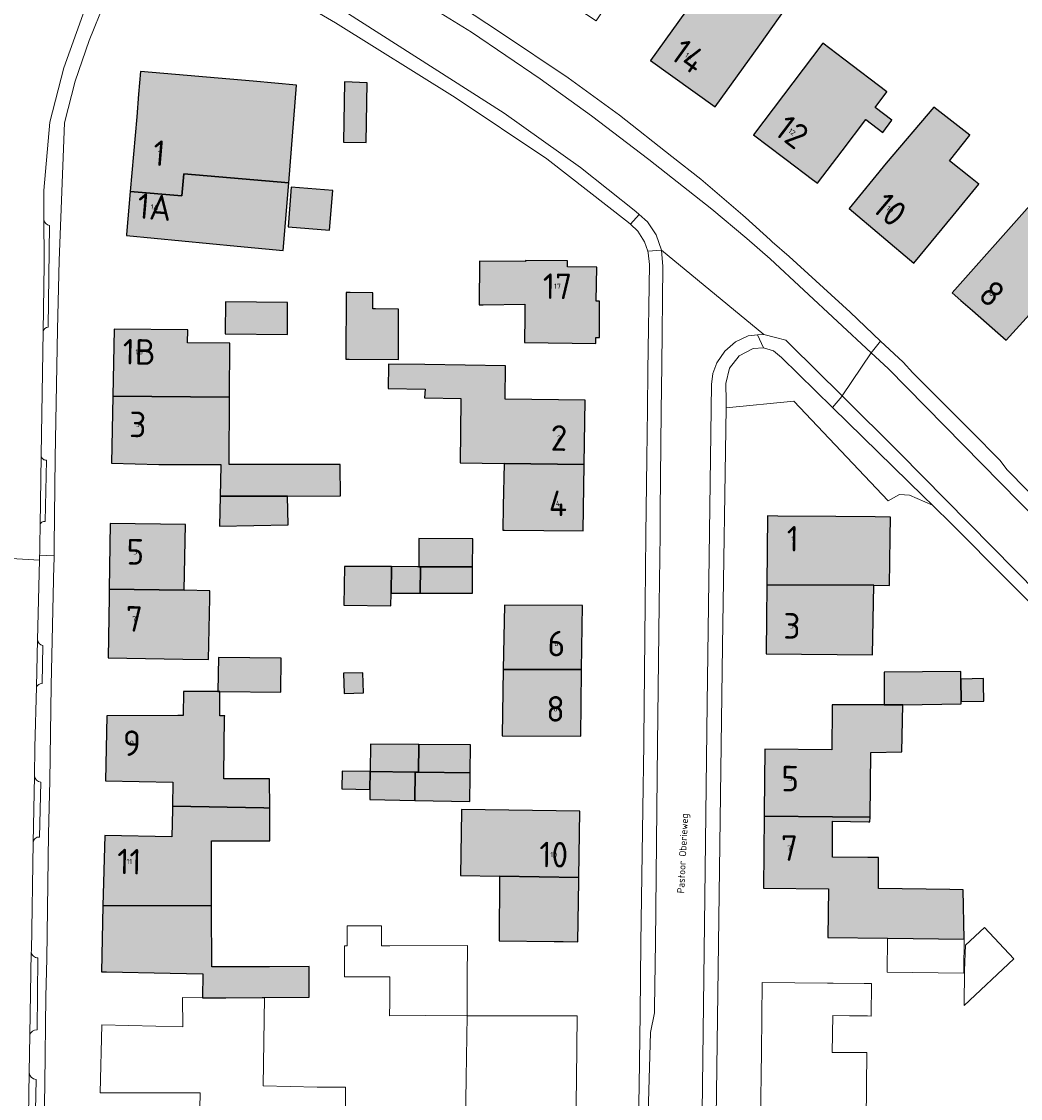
# Model space of a CAD drawing. Header units: metres. Extents: x 191562 to 192551, y 309453 to 310109.
# Tile 16 of 49: x 191902 to 191999, y 309541 to 309646. Entities that reach past the tile are written whole.
import ezdxf
from ezdxf.enums import TextEntityAlignment as Align

# ---------------------------------------------------------------- set-up
doc = ezdxf.new("R2010")
doc.units = ezdxf.units.M
for name, color, linetype, lineweight in [('B-WE-GR-BEPLANTING_CULTUUR_BODEMBEDEKKER-GV', 253, 'Continuous', 9), ('B-WE-GR-HAAG-G', 253, 'GR-HAAG1', 9), ('B-WE-IE-TERREINAFSCHEIDING_KUNSTMATIG_HEKWERK-G', 253, 'IE-TERREINAFSCHEIDING-KUNSTMATIG', 9), ('B-WE-OG-BEBOUWING-GV', 250, 'Continuous', 25), ('B-WE-OG-BEBOUWING-T18', 1, 'Continuous', 25), ('B-WE-OG-TERREIN_ERF-GV', 253, 'Continuous', 9), ('B-WE-OG-TOPOGRAFIE-T18', 2, 'Continuous', 35), ('B-WE-VH-GESLOTENVERHARDING_ASFALT-GV', 253, 'Continuous', 9), ('B-WE-VH-OPENVERHARDING_BETONSTRAATSTEEN-GV', 253, 'Continuous', 9), ('B-WE-VH-OPENVERHARDING_STRAATBAKSTEEN-GV', 253, 'Continuous', 9), ('B-WE-VH-TEGEL-GV', 253, 'Continuous', 9), ('X-XX-AL-T25_1000', 1, 'Continuous', 25)]:
    doc.layers.add(name, color=color, linetype=linetype, lineweight=lineweight)
doc.layers.add('B-WE-OG-BEBOUWING-V', color=7, linetype='Continuous', lineweight=5, true_color=0xfff3f2)
doc.styles.add('NLCS-ISO-M200-T18', font='NLCS-ISO.ttf', dxfattribs={"height": 0.36})
doc.linetypes.add('GR-HAAG1', pattern='A,6,[176,NLCS.SHX,S=0.125,R=0,X=0,Y=0],-2', length=8)
doc.linetypes.add('IE-TERREINAFSCHEIDING-KUNSTMATIG', pattern='A,4,[82,NLCS.SHX,S=0.75,R=90,X=0,Y=0],4,-2', length=10)

msp = doc.modelspace()

# ---------------------------------------------------------------- hatches: boundary and pattern name
at = {"layer": 'B-WE-OG-BEBOUWING-V'}
for points in [[(191971.06, 309652.727), (191970.751, 309652.946), (191972.331, 309655.143), (191972.477, 309655.346), (191969.657, 309657.34), (191967.677, 309654.54), (191967.475, 309654.683), (191964.683, 309650.379), (191964.542, 309650.166), (191964.884, 309649.937), (191967.386, 309648.264), (191963.216, 309642.463), (191969.531, 309637.927), (191973.891, 309643.98), (191977.007, 309648.385)], [(191981.945, 309633.608), (191984.271, 309636.671), (191985.925, 309635.415), (191986.832, 309636.61), (191985.178, 309637.865), (191986.338, 309639.393), (191982.136, 309642.584), (191980.079, 309644.147), (191973.28, 309635.184), (191976.221, 309632.95), (191976.49, 309632.746), (191979.046, 309630.804), (191979.277, 309630.629), (191979.534, 309630.434)], [(191927.794, 309630.486), (191928.56, 309640.031), (191924.31, 309640.415), (191913.302, 309641.367), (191913.111, 309639.16), (191912.92, 309636.952), (191912.287, 309629.642), (191917.342, 309629.218), (191917.521, 309631.348)], [(191935.462, 309640.272), (191933.252, 309640.374), (191933.167, 309634.45), (191935.374, 309634.418)], [(191988.986, 309622.6), (191992.816, 309627.268), (191995.339, 309630.342), (191994.531, 309630.989), (191992.463, 309632.646), (191994.436, 309635.146), (191990.92, 309637.89), (191986.26, 309632.405), (191982.634, 309627.97)], [(191927.794, 309630.486), (191917.521, 309631.348), (191917.342, 309629.218), (191912.287, 309629.642), (191911.922, 309625.421), (191911.912, 309625.308), (191922.765, 309624.269), (191927.26, 309623.842)], [(191932.102, 309629.715), (191928.02, 309630.069), (191927.738, 309626.155), (191931.798, 309625.848)], [(191993.583, 309618.964), (191994.702, 309617.985), (191998.022, 309615.083), (192000.615, 309617.952), (192003.384, 309615.401), (192007.357, 309619.865), (192007.966, 309621.736), (192008.177, 309622.386), (192006.038, 309624.282), (192000.86, 309628.871), (192000.329, 309628.272), (191992.737, 309619.705)], [(191946.815, 309618.544), (191950.907, 309618.596), (191950.892, 309617.484), (191950.858, 309614.864), (191957.845, 309614.743), (191957.857, 309615.333), (191958.197, 309615.343), (191958.221, 309618.886), (191957.899, 309618.879), (191957.933, 309622.237), (191955.082, 309622.24), (191955.082, 309622.845), (191950.963, 309622.886), (191950.961, 309622.775), (191946.461, 309622.816), (191946.422, 309618.539)], [(191933.722, 309613.218), (191938.527, 309613.184), (191938.525, 309618.12), (191936.29, 309618.155), (191936.03, 309618.158), (191936.041, 309619.716), (191933.796, 309619.737), (191933.42, 309619.74), (191933.374, 309613.221)], [(191927.673, 309615.804), (191927.693, 309618.762), (191921.596, 309618.842), (191921.566, 309615.844), (191921.565, 309615.702), (191927.672, 309615.639)], [(191910.581, 309609.607), (191922.012, 309609.503), (191922.048, 309614.793), (191917.905, 309614.821), (191917.916, 309616.082), (191910.707, 309616.157)], [(191941.142, 309610.276), (191941.07, 309609.437), (191941.16, 309609.435), (191944.652, 309609.381), (191944.65, 309609.236), (191944.564, 309603.065), (191948.869, 309603.005), (191956.705, 309602.896), (191956.794, 309609.212), (191948.965, 309609.314), (191949.007, 309612.554), (191941.121, 309612.704), (191937.575, 309612.731), (191937.574, 309612.639), (191937.538, 309610.332)], [(191915.096, 309602.922), (191921.147, 309602.922), (191921.147, 309602.765), (191921.089, 309599.816), (191927.681, 309599.823), (191932.85, 309599.827), (191932.822, 309602.787), (191932.822, 309602.922), (191922.134, 309602.922), (191921.952, 309602.922), (191922.012, 309609.503), (191910.581, 309609.607), (191910.455, 309603.043)], [(191948.923, 309596.47), (191956.615, 309596.421), (191956.705, 309602.896), (191948.869, 309603.005), (191948.795, 309598.829), (191948.756, 309596.471)], [(191927.681, 309599.823), (191921.089, 309599.816), (191921.028, 309596.87), (191927.732, 309597.011)], [(191974.583, 309591.121), (191985.045, 309591.1), (191986.585, 309591.079), (191986.648, 309595.766), (191986.675, 309597.756), (191985.178, 309597.77), (191981.33, 309597.805), (191975.666, 309597.858), (191974.649, 309597.867)], [(191910.228, 309590.714), (191917.554, 309590.592), (191917.683, 309597.023), (191910.331, 309597.139)], [(191940.697, 309592.902), (191945.785, 309592.889), (191945.798, 309595.387), (191945.8, 309595.637), (191940.544, 309595.652), (191940.544, 309595.405), (191940.536, 309592.903)], [(191937.803, 309589.058), (191937.821, 309590.324), (191937.858, 309592.909), (191937.263, 309592.911), (191935.368, 309592.916), (191935.12, 309592.917), (191933.249, 309592.922), (191933.195, 309589.124)], [(191937.821, 309590.324), (191940.668, 309590.317), (191940.697, 309592.902), (191940.536, 309592.903), (191940.39, 309592.903), (191937.858, 309592.909)], [(191940.668, 309590.317), (191945.771, 309590.303), (191945.785, 309592.889), (191940.697, 309592.902)], [(191910.12, 309583.998), (191917.418, 309583.862), (191919.951, 309583.815), (191920.068, 309589.826), (191920.071, 309590.55), (191917.554, 309590.592), (191910.228, 309590.714), (191910.226, 309590.57), (191910.216, 309589.946)], [(191985.045, 309591.1), (191974.583, 309591.121), (191974.581, 309590.926), (191974.552, 309587.997), (191974.516, 309584.368), (191984.911, 309584.265)], [(191948.797, 309582.828), (191956.46, 309582.858), (191956.541, 309589.107), (191948.9, 309589.136)], [(191920.86, 309580.687), (191920.898, 309580.687), (191921.068, 309580.685), (191927.01, 309580.631), (191927.041, 309583.951), (191920.922, 309584.007)], [(191956.458, 309582.703), (191956.46, 309582.858), (191948.797, 309582.828), (191948.693, 309576.417), (191948.692, 309576.349), (191956.375, 309576.304)], [(191935.057, 309582.529), (191933.173, 309582.469), (191933.236, 309580.505), (191935.12, 309580.565)], [(191986.06, 309579.497), (191986.06, 309579.394), (191987.899, 309579.393), (191993.611, 309579.476), (191993.607, 309579.695), (191993.569, 309581.901), (191993.556, 309582.652), (191986.061, 309582.587)], [(191993.569, 309581.901), (191993.607, 309579.695), (191995.808, 309579.743), (191995.792, 309581.407), (191995.787, 309581.95)], [(191916.414, 309569.465), (191925.351, 309569.286), (191925.937, 309569.274), (191925.931, 309572.146), (191925.345, 309572.144), (191921.455, 309572.135), (191921.454, 309572.493), (191921.527, 309578.182), (191921.529, 309578.295), (191921.045, 309578.301), (191921.068, 309580.685), (191920.898, 309580.687), (191920.86, 309580.687), (191917.485, 309580.691), (191917.455, 309578.334), (191916.931, 309578.333), (191909.988, 309578.317), (191909.882, 309571.959), (191916.461, 309571.829)], [(191974.326, 309568.502), (191981.013, 309568.425), (191984.683, 309568.383), (191984.767, 309574.715), (191987.792, 309574.78), (191987.899, 309579.393), (191986.06, 309579.394), (191980.979, 309579.395), (191980.979, 309579.088), (191980.932, 309574.968), (191974.402, 309575.044), (191974.33, 309568.882)], [(191940.185, 309572.804), (191940.51, 309572.8), (191940.532, 309575.509), (191935.791, 309575.549), (191935.769, 309572.862)], [(191945.554, 309572.734), (191945.59, 309575.467), (191940.532, 309575.509), (191940.51, 309572.8)], [(191935.725, 309571.111), (191935.769, 309572.862), (191935.723, 309572.862), (191933.019, 309572.897), (191932.988, 309571.171)], [(191935.725, 309571.111), (191935.746, 309570.118), (191940.149, 309570.03), (191940.185, 309572.804), (191935.769, 309572.862)], [(191940.149, 309570.03), (191945.518, 309569.923), (191945.55, 309572.406), (191945.554, 309572.734), (191940.51, 309572.8), (191940.185, 309572.804)], [(191909.608, 309559.711), (191920.245, 309559.736), (191920.231, 309566.057), (191925.359, 309566.069), (191925.945, 309566.07), (191925.937, 309569.274), (191925.351, 309569.286), (191916.414, 309569.465), (191916.407, 309569.139), (191916.354, 309566.45), (191909.795, 309566.58)], [(191944.598, 309562.665), (191948.408, 309562.608), (191956.197, 309562.492), (191956.294, 309568.981), (191944.695, 309569.154), (191944.692, 309568.974)], [(191980.559, 309556.622), (191986.388, 309556.554), (191993.889, 309556.44), (191993.812, 309561.277), (191992.5, 309561.298), (191985.526, 309561.409), (191985.526, 309563.865), (191985.526, 309564.433), (191984.466, 309564.445), (191981, 309564.485), (191981.009, 309567.984), (191984.524, 309567.925), (191984.675, 309567.923), (191984.683, 309568.383), (191981.013, 309568.425), (191974.326, 309568.502), (191974.244, 309561.445), (191980.614, 309561.371)], [(191956.192, 309562.148), (191956.197, 309562.492), (191948.408, 309562.608), (191948.391, 309556.284), (191953.769, 309556.205), (191954.646, 309556.203), (191956.103, 309556.178)], [(191909.971, 309553.236), (191916.2, 309553.113), (191919.398, 309553.05), (191919.351, 309550.701), (191921.646, 309550.714), (191925.19, 309550.734), (191925.417, 309550.735), (191929.801, 309550.761), (191929.8, 309553.756), (191925.904, 309553.755), (191923.395, 309553.75), (191923.26, 309553.749), (191920.271, 309553.742), (191920.246, 309559.495), (191920.245, 309559.736), (191909.608, 309559.711), (191909.48, 309553.246)]]:
    msp.add_hatch(color=256, dxfattribs=at).paths.add_polyline_path(points)

# ---------------------------------------------------------------- linework, layer by layer
at = {"layer": 'B-WE-GR-BEPLANTING_CULTUUR_BODEMBEDEKKER-GV'}
msp.add_lwpolyline([(191990.798, 309598.919), (191989.923, 309599.776), (191981.025, 309608.485), (191976.032, 309613.371), (191975.243, 309614.025), (191974.269, 309614.342)], dxfattribs=at)
at = {"layer": 'B-WE-GR-HAAG-G'}
msp.add_lwpolyline([(191986.47, 309599.342), (191977.213, 309609.112), (191970.601, 309608.444)], dxfattribs=at)
at = {"layer": 'B-WE-IE-TERREINAFSCHEIDING_KUNSTMATIG_HEKWERK-G'}
msp.add_lwpolyline([(191986.47, 309599.342), (191987.57, 309599.981), (191988.541, 309599.902), (191990.798, 309598.919)], dxfattribs=at)
at = {"layer": 'B-WE-OG-BEBOUWING-GV'}
for points in [[(191971.06, 309652.727), (191970.751, 309652.946), (191972.331, 309655.143), (191972.477, 309655.346), (191969.657, 309657.34), (191967.677, 309654.54), (191967.475, 309654.683), (191964.683, 309650.379), (191964.542, 309650.166), (191964.884, 309649.937), (191967.386, 309648.264), (191963.216, 309642.463), (191969.531, 309637.927), (191973.891, 309643.98), (191977.007, 309648.385)], [(191981.945, 309633.608), (191984.271, 309636.671), (191985.925, 309635.415), (191986.832, 309636.61), (191985.178, 309637.865), (191986.338, 309639.393), (191982.136, 309642.584), (191980.079, 309644.147), (191973.28, 309635.184), (191976.221, 309632.95), (191976.49, 309632.746), (191979.046, 309630.804), (191979.277, 309630.629), (191979.534, 309630.434)], [(191927.794, 309630.486), (191928.56, 309640.031), (191924.31, 309640.415), (191913.302, 309641.367), (191913.111, 309639.16), (191912.92, 309636.952), (191912.287, 309629.642), (191917.342, 309629.218), (191917.521, 309631.348)], [(191935.462, 309640.272), (191933.252, 309640.374), (191933.167, 309634.45), (191935.374, 309634.418)], [(191988.986, 309622.6), (191992.816, 309627.268), (191995.339, 309630.342), (191994.531, 309630.989), (191992.463, 309632.646), (191994.436, 309635.146), (191990.92, 309637.89), (191986.26, 309632.405), (191982.634, 309627.97)], [(191927.794, 309630.486), (191917.521, 309631.348), (191917.342, 309629.218), (191912.287, 309629.642), (191911.922, 309625.421), (191911.912, 309625.308), (191922.765, 309624.269), (191927.26, 309623.842)], [(191932.102, 309629.715), (191928.02, 309630.069), (191927.738, 309626.155), (191931.798, 309625.848)], [(191993.583, 309618.964), (191994.702, 309617.985), (191998.022, 309615.083), (192000.615, 309617.952), (192003.384, 309615.401), (192007.357, 309619.865), (192007.966, 309621.736), (192008.177, 309622.386), (192006.038, 309624.282), (192000.86, 309628.871), (192000.329, 309628.272), (191992.737, 309619.705)], [(191946.815, 309618.544), (191950.907, 309618.596), (191950.892, 309617.484), (191950.858, 309614.864), (191957.845, 309614.743), (191957.857, 309615.333), (191958.197, 309615.343), (191958.221, 309618.886), (191957.899, 309618.879), (191957.933, 309622.237), (191955.082, 309622.24), (191955.082, 309622.845), (191950.963, 309622.886), (191950.961, 309622.775), (191946.461, 309622.816), (191946.422, 309618.539)], [(191933.722, 309613.218), (191938.527, 309613.184), (191938.525, 309618.12), (191936.29, 309618.155), (191936.03, 309618.158), (191936.041, 309619.716), (191933.796, 309619.737), (191933.42, 309619.74), (191933.374, 309613.221)], [(191927.673, 309615.804), (191927.693, 309618.762), (191921.596, 309618.842), (191921.566, 309615.844), (191921.565, 309615.702), (191927.672, 309615.639)], [(191910.581, 309609.607), (191922.012, 309609.503), (191922.048, 309614.793), (191917.905, 309614.821), (191917.916, 309616.082), (191910.707, 309616.157)], [(191941.142, 309610.276), (191941.07, 309609.437), (191941.16, 309609.435), (191944.652, 309609.381), (191944.65, 309609.236), (191944.564, 309603.065), (191948.869, 309603.005), (191956.705, 309602.896), (191956.794, 309609.212), (191948.965, 309609.314), (191949.007, 309612.554), (191941.121, 309612.704), (191937.575, 309612.731), (191937.574, 309612.639), (191937.538, 309610.332)], [(191915.096, 309602.922), (191921.147, 309602.922), (191921.147, 309602.765), (191921.089, 309599.816), (191927.681, 309599.823), (191932.85, 309599.827), (191932.822, 309602.787), (191932.822, 309602.922), (191922.134, 309602.922), (191921.952, 309602.922), (191922.012, 309609.503), (191910.581, 309609.607), (191910.455, 309603.043)], [(191948.923, 309596.47), (191956.615, 309596.421), (191956.705, 309602.896), (191948.869, 309603.005), (191948.795, 309598.829), (191948.756, 309596.471)], [(191927.681, 309599.823), (191921.089, 309599.816), (191921.028, 309596.87), (191927.732, 309597.011)], [(191974.583, 309591.121), (191985.045, 309591.1), (191986.585, 309591.079), (191986.648, 309595.766), (191986.675, 309597.756), (191985.178, 309597.77), (191981.33, 309597.805), (191975.666, 309597.858), (191974.649, 309597.867)], [(191910.228, 309590.714), (191917.554, 309590.592), (191917.683, 309597.023), (191910.331, 309597.139)], [(191940.697, 309592.902), (191945.785, 309592.889), (191945.798, 309595.387), (191945.8, 309595.637), (191940.544, 309595.652), (191940.544, 309595.405), (191940.536, 309592.903)], [(191937.803, 309589.058), (191937.821, 309590.324), (191937.858, 309592.909), (191937.263, 309592.911), (191935.368, 309592.916), (191935.12, 309592.917), (191933.249, 309592.922), (191933.195, 309589.124)], [(191937.821, 309590.324), (191940.668, 309590.317), (191940.697, 309592.902), (191940.536, 309592.903), (191940.39, 309592.903), (191937.858, 309592.909)], [(191940.668, 309590.317), (191945.771, 309590.303), (191945.785, 309592.889), (191940.697, 309592.902)], [(191910.12, 309583.998), (191917.418, 309583.862), (191919.951, 309583.815), (191920.068, 309589.826), (191920.071, 309590.55), (191917.554, 309590.592), (191910.228, 309590.714), (191910.226, 309590.57), (191910.216, 309589.946)], [(191985.045, 309591.1), (191974.583, 309591.121), (191974.581, 309590.926), (191974.552, 309587.997), (191974.516, 309584.368), (191984.911, 309584.265)], [(191948.797, 309582.828), (191956.46, 309582.858), (191956.541, 309589.107), (191948.9, 309589.136)], [(191920.86, 309580.687), (191920.898, 309580.687), (191921.068, 309580.685), (191927.01, 309580.631), (191927.041, 309583.951), (191920.922, 309584.007)], [(191956.458, 309582.703), (191956.46, 309582.858), (191948.797, 309582.828), (191948.693, 309576.417), (191948.692, 309576.349), (191956.375, 309576.304)], [(191935.057, 309582.529), (191933.173, 309582.469), (191933.236, 309580.505), (191935.12, 309580.565)], [(191986.06, 309579.497), (191986.06, 309579.394), (191987.899, 309579.393), (191993.611, 309579.476), (191993.607, 309579.695), (191993.569, 309581.901), (191993.556, 309582.652), (191986.061, 309582.587)], [(191993.569, 309581.901), (191993.607, 309579.695), (191995.808, 309579.743), (191995.792, 309581.407), (191995.787, 309581.95)], [(191916.414, 309569.465), (191925.351, 309569.286), (191925.937, 309569.274), (191925.931, 309572.146), (191925.345, 309572.144), (191921.455, 309572.135), (191921.454, 309572.493), (191921.527, 309578.182), (191921.529, 309578.295), (191921.045, 309578.301), (191921.068, 309580.685), (191920.898, 309580.687), (191920.86, 309580.687), (191917.485, 309580.691), (191917.455, 309578.334), (191916.931, 309578.333), (191909.988, 309578.317), (191909.882, 309571.959), (191916.461, 309571.829)], [(191974.326, 309568.502), (191981.013, 309568.425), (191984.683, 309568.383), (191984.767, 309574.715), (191987.792, 309574.78), (191987.899, 309579.393), (191986.06, 309579.394), (191980.979, 309579.395), (191980.979, 309579.088), (191980.932, 309574.968), (191974.402, 309575.044), (191974.33, 309568.882)], [(191940.185, 309572.804), (191940.51, 309572.8), (191940.532, 309575.509), (191935.791, 309575.549), (191935.769, 309572.862)], [(191945.554, 309572.734), (191945.59, 309575.467), (191940.532, 309575.509), (191940.51, 309572.8)], [(191935.725, 309571.111), (191935.769, 309572.862), (191935.723, 309572.862), (191933.019, 309572.897), (191932.988, 309571.171)], [(191935.725, 309571.111), (191935.746, 309570.118), (191940.149, 309570.03), (191940.185, 309572.804), (191935.769, 309572.862)], [(191940.149, 309570.03), (191945.518, 309569.923), (191945.55, 309572.406), (191945.554, 309572.734), (191940.51, 309572.8), (191940.185, 309572.804)], [(191909.608, 309559.711), (191920.245, 309559.736), (191920.231, 309566.057), (191925.359, 309566.069), (191925.945, 309566.07), (191925.937, 309569.274), (191925.351, 309569.286), (191916.414, 309569.465), (191916.407, 309569.139), (191916.354, 309566.45), (191909.795, 309566.58)], [(191944.598, 309562.665), (191948.408, 309562.608), (191956.197, 309562.492), (191956.294, 309568.981), (191944.695, 309569.154), (191944.692, 309568.974)], [(191980.559, 309556.622), (191986.388, 309556.554), (191993.889, 309556.44), (191993.812, 309561.277), (191992.5, 309561.298), (191985.526, 309561.409), (191985.526, 309563.865), (191985.526, 309564.433), (191984.466, 309564.445), (191981, 309564.485), (191981.009, 309567.984), (191984.524, 309567.925), (191984.675, 309567.923), (191984.683, 309568.383), (191981.013, 309568.425), (191974.326, 309568.502), (191974.244, 309561.445), (191980.614, 309561.371)], [(191956.192, 309562.148), (191956.197, 309562.492), (191948.408, 309562.608), (191948.391, 309556.284), (191953.769, 309556.205), (191954.646, 309556.203), (191956.103, 309556.178)], [(191909.971, 309553.236), (191916.2, 309553.113), (191919.398, 309553.05), (191919.351, 309550.701), (191921.646, 309550.714), (191925.19, 309550.734), (191925.417, 309550.735), (191929.801, 309550.761), (191929.8, 309553.756), (191925.904, 309553.755), (191923.395, 309553.75), (191923.26, 309553.749), (191920.271, 309553.742), (191920.246, 309559.495), (191920.245, 309559.736), (191909.608, 309559.711), (191909.48, 309553.246)]]:
    msp.add_lwpolyline(points, close=True, dxfattribs=at)
at = {"layer": 'B-WE-OG-TERREIN_ERF-GV'}
for points in [[(191962.523, 309657.929), (191967.475, 309654.683), (191967.677, 309654.54), (191969.657, 309657.34), (191972.477, 309655.346), (191972.331, 309655.143), (191970.751, 309652.946), (191971.06, 309652.727), (191977.007, 309648.385), (191973.891, 309643.98), (191969.531, 309637.927), (191963.216, 309642.463), (191967.386, 309648.264), (191964.884, 309649.937), (191964.542, 309650.166), (191964.683, 309650.379), (191962.408, 309651.889), (191960.197, 309648.558), (191959.606, 309648.949), (191957.872, 309646.334), (191952.193, 309650.099), (191956.338, 309656.35), (191956.577, 309656.16), (191959.907, 309653.984)], [(191981.945, 309633.608), (191979.534, 309630.434), (191979.277, 309630.629), (191979.046, 309630.804), (191976.49, 309632.746), (191976.221, 309632.95), (191973.28, 309635.184), (191980.079, 309644.147), (191982.136, 309642.584), (191986.338, 309639.393), (191985.178, 309637.865), (191986.832, 309636.61), (191985.925, 309635.415), (191984.271, 309636.671)], [(191927.794, 309630.486), (191927.26, 309623.842), (191922.765, 309624.269), (191911.912, 309625.308), (191911.922, 309625.421), (191912.287, 309629.642), (191912.92, 309636.952), (191913.111, 309639.16), (191913.302, 309641.367), (191924.31, 309640.415), (191928.56, 309640.031)], [(191933.167, 309634.45), (191933.252, 309640.374), (191935.462, 309640.272), (191935.374, 309634.418)], [(191995.339, 309630.342), (191992.816, 309627.268), (191988.986, 309622.6), (191982.634, 309627.97), (191986.26, 309632.405), (191990.92, 309637.89), (191994.436, 309635.146), (191992.463, 309632.646), (191994.531, 309630.989)], [(191927.738, 309626.155), (191928.02, 309630.069), (191932.102, 309629.715), (191931.798, 309625.848)], [(192006.038, 309624.282), (192008.177, 309622.386), (192007.966, 309621.736), (192007.357, 309619.865), (192003.384, 309615.401), (192000.615, 309617.952), (191998.022, 309615.083), (191994.702, 309617.985), (191993.583, 309618.964), (191992.737, 309619.705), (192000.329, 309628.272), (192000.86, 309628.871)], [(191946.815, 309618.544), (191946.422, 309618.539), (191946.461, 309622.816), (191950.961, 309622.775), (191950.963, 309622.886), (191955.082, 309622.845), (191955.082, 309622.24), (191957.933, 309622.237), (191957.899, 309618.879), (191958.221, 309618.886), (191958.197, 309615.343), (191957.857, 309615.333), (191957.845, 309614.743), (191950.858, 309614.864), (191950.892, 309617.484), (191950.907, 309618.596)], [(191933.42, 309619.74), (191933.796, 309619.737), (191936.041, 309619.716), (191936.03, 309618.158), (191936.29, 309618.155), (191938.525, 309618.12), (191938.527, 309613.184), (191933.722, 309613.218), (191933.374, 309613.221)], [(191921.565, 309615.702), (191921.566, 309615.844), (191921.596, 309618.842), (191927.693, 309618.762), (191927.673, 309615.804), (191927.672, 309615.639)], [(191927.681, 309599.823), (191927.732, 309597.011), (191921.028, 309596.87), (191921.089, 309599.816), (191921.147, 309602.765), (191921.147, 309602.922), (191915.096, 309602.922), (191910.455, 309603.043), (191910.581, 309609.607), (191910.707, 309616.157), (191917.916, 309616.082), (191917.905, 309614.821), (191922.048, 309614.793), (191922.012, 309609.503), (191921.952, 309602.922), (191932.822, 309602.922), (191932.822, 309602.787), (191932.85, 309599.827)], [(191948.795, 309598.829), (191948.869, 309603.005), (191944.564, 309603.065), (191944.65, 309609.236), (191944.652, 309609.381), (191941.16, 309609.435), (191941.07, 309609.437), (191941.142, 309610.276), (191937.538, 309610.332), (191937.574, 309612.639), (191937.575, 309612.731), (191941.121, 309612.704), (191949.007, 309612.554), (191948.965, 309609.314), (191956.794, 309609.212), (191956.705, 309602.896), (191956.615, 309596.421), (191948.923, 309596.47), (191948.756, 309596.471)], [(191985.045, 309591.1), (191984.911, 309584.265), (191974.516, 309584.368), (191974.552, 309587.997), (191974.581, 309590.926), (191974.583, 309591.121), (191974.649, 309597.867), (191975.666, 309597.858), (191981.33, 309597.805), (191985.178, 309597.77), (191986.675, 309597.756), (191986.648, 309595.766), (191986.585, 309591.079)], [(191917.554, 309590.592), (191920.071, 309590.55), (191920.068, 309589.826), (191919.951, 309583.815), (191917.418, 309583.862), (191910.12, 309583.998), (191910.216, 309589.946), (191910.226, 309590.57), (191910.228, 309590.714), (191910.331, 309597.139), (191917.683, 309597.023)], [(191940.668, 309590.317), (191937.821, 309590.324), (191937.803, 309589.058), (191933.195, 309589.124), (191933.249, 309592.922), (191935.12, 309592.917), (191935.368, 309592.916), (191937.263, 309592.911), (191937.858, 309592.909), (191940.39, 309592.903), (191940.536, 309592.903), (191940.544, 309595.405), (191940.544, 309595.652), (191945.8, 309595.637), (191945.798, 309595.387), (191945.785, 309592.889), (191945.771, 309590.303)], [(191956.46, 309582.858), (191956.458, 309582.703), (191956.375, 309576.304), (191948.692, 309576.349), (191948.693, 309576.417), (191948.797, 309582.828), (191948.9, 309589.136), (191956.541, 309589.107)], [(191933.236, 309580.505), (191933.173, 309582.469), (191935.057, 309582.529), (191935.12, 309580.565)], [(191980.559, 309556.622), (191980.614, 309561.371), (191974.244, 309561.445), (191974.326, 309568.502), (191974.33, 309568.882), (191974.402, 309575.044), (191980.932, 309574.968), (191980.979, 309579.088), (191980.979, 309579.395), (191986.06, 309579.394), (191986.06, 309579.497), (191986.061, 309582.587), (191993.556, 309582.652), (191993.569, 309581.901), (191995.787, 309581.95), (191995.792, 309581.407), (191995.808, 309579.743), (191993.607, 309579.695), (191993.611, 309579.476), (191987.899, 309579.393), (191987.792, 309574.78), (191984.767, 309574.715), (191984.683, 309568.383), (191984.675, 309567.923), (191984.524, 309567.925), (191981.009, 309567.984), (191981, 309564.485), (191984.466, 309564.445), (191985.526, 309564.433), (191985.526, 309561.409), (191992.5, 309561.298), (191993.812, 309561.277), (191993.889, 309556.44), (191993.856, 309553.375), (191993.853, 309553.133), (191986.35, 309553.214), (191986.388, 309556.554)], [(191940.149, 309570.03), (191935.746, 309570.118), (191935.725, 309571.111), (191932.988, 309571.171), (191933.019, 309572.897), (191935.723, 309572.862), (191935.769, 309572.862), (191935.791, 309575.549), (191940.532, 309575.509), (191945.59, 309575.467), (191945.554, 309572.734), (191945.55, 309572.406), (191945.518, 309569.923)], [(191944.692, 309568.974), (191944.695, 309569.154), (191956.294, 309568.981), (191956.197, 309562.492), (191956.192, 309562.148), (191956.103, 309556.178), (191954.646, 309556.203), (191953.769, 309556.205), (191948.391, 309556.284), (191948.408, 309562.608), (191944.598, 309562.665)], [(191933.268, 309552.776), (191933.26, 309555.795), (191933.39, 309555.796), (191933.521, 309555.796), (191933.515, 309557.747), (191935.788, 309557.754), (191936.876, 309557.757), (191936.881, 309555.805), (191937.692, 309555.807), (191945.299, 309555.827), (191945.275, 309552.717), (191945.246, 309548.932), (191941.146, 309548.979), (191937.65, 309548.956), (191937.652, 309549.019), (191937.687, 309550.224), (191937.699, 309552.754), (191935.493, 309552.765)], [(191995.875, 309557.578), (191998.746, 309554.538), (191993.9, 309549.964), (191993.937, 309553.377), (191994.016, 309555.857)], [(191945.246, 309548.932), (191945.266, 309548.932), (191956.019, 309548.927), (191955.943, 309542.758), (191955.86, 309536.028), (191948.261, 309536.131), (191945.049, 309536.175), (191945.163, 309542.868)]]:
    msp.add_lwpolyline(points, close=True, dxfattribs=at)
for points in [[(191961.971, 309535.14), (191962.079, 309542.124), (191962.175, 309549.15), (191962.269, 309556.086), (191962.447, 309569.21), (191962.533, 309575.524), (191962.539, 309575.961), (191962.678, 309589.226), (191962.75, 309596.032), (191962.828, 309603.49), (191962.896, 309608.333), (191962.949, 309612.103), (191963.096, 309622.499), (191962.986, 309623.626), (191962.927, 309623.803), (191962.63, 309624.701), (191961.965, 309625.762), (191961.239, 309626.428), (191961.042, 309626.608), (191953.048, 309632.83)], [(191919.076, 309538.986), (191919.132, 309541.165), (191919.138, 309541.399), (191909.66, 309541.406), (191909.345, 309541.414), (191909.513, 309548.046), (191917.426, 309547.873), (191917.416, 309550.695), (191917.416, 309550.731), (191919.351, 309550.701), (191919.398, 309553.05), (191916.2, 309553.113), (191909.971, 309553.236), (191909.48, 309553.246), (191909.608, 309559.711), (191909.795, 309566.58), (191916.354, 309566.45), (191916.407, 309569.139), (191916.414, 309569.465), (191916.461, 309571.829), (191909.882, 309571.959), (191909.988, 309578.317), (191916.931, 309578.333), (191917.455, 309578.334), (191917.485, 309580.691), (191920.86, 309580.687), (191920.922, 309584.007), (191927.041, 309583.951), (191927.01, 309580.631), (191921.068, 309580.685), (191921.045, 309578.301), (191921.529, 309578.295), (191921.527, 309578.182), (191921.454, 309572.493), (191921.455, 309572.135), (191925.345, 309572.144), (191925.931, 309572.146), (191925.937, 309569.274), (191925.945, 309566.07), (191925.359, 309566.069), (191920.231, 309566.057), (191920.245, 309559.736), (191920.246, 309559.495), (191920.271, 309553.742), (191923.26, 309553.749), (191923.395, 309553.75), (191925.904, 309553.755), (191929.8, 309553.756), (191929.801, 309550.761), (191925.417, 309550.735), (191925.308, 309542.082), (191930.577, 309541.969), (191933.35, 309541.95), (191933.345, 309538.964)], [(191973.974, 309538.632), (191974.055, 309545.426), (191974.137, 309552.22), (191980.507, 309552.146), (191981.068, 309552.139), (191984.109, 309552.103), (191984.475, 309552.099), (191984.822, 309552.094), (191984.781, 309548.925), (191984.434, 309548.93), (191984.065, 309548.935), (191982.679, 309548.952), (191981.032, 309548.971), (191980.99, 309545.352), (191984.116, 309545.351), (191984.388, 309545.351), (191984.303, 309538.737)]]:
    msp.add_lwpolyline(points, dxfattribs=at)
at = {"layer": 'B-WE-VH-GESLOTENVERHARDING_ASFALT-GV'}
for points in [[(191981.955, 309609.621), (191984.804, 309613.839), (191974.908, 309623.031), (191972.613, 309625.017), (191969.204, 309627.896), (191963.036, 309632.757), (191957.441, 309637.021), (191952.399, 309640.663), (191945.683, 309645.238), (191939.744, 309648.917), (191935.239, 309651.729), (191924.708, 309658.258), (191922.185, 309653.765)], [(191903.835, 309626.863), (191903.816, 309629.729), (191904.431, 309636.406), (191905.783, 309641.748), (191907.65, 309646.933), (191909.301, 309650.407), (191904.404, 309653.648)], [(191973.664, 309615.587), (191974.288, 309615.645), (191964.266, 309623.877)], [(191964.402, 309622.276), (191964.306, 309612.642), (191964.261, 309608.14), (191964.163, 309598.296), (191964.136, 309596.06), (191964.055, 309589.191), (191963.892, 309575.518), (191963.817, 309569.184), (191963.675, 309556.163), (191963.605, 309549.737), (191963.599, 309549.247), (191963.216, 309547.319), (191962.995, 309540.493), (191962.995, 309525.002)], [(192041.786, 309555.777), (192034.302, 309563.423), (192024.834, 309573.188), (192010.414, 309587.914), (192009.673, 309588.669), (192001.155, 309597.354), (191986.445, 309612.315), (191984.804, 309613.839)], [(191981.955, 309609.621), (191987.57, 309604.042), (192048.619, 309542.081), (192048.733, 309542.212), (192048.814, 309542.306), (192051.836, 309545.635)], [(191903.216, 309585.755), (191903.411, 309593.542), (191898.429, 309593.841), (191898.388, 309583.642), (191898.268, 309576.697)], [(191902.468, 309547.074), (191902.607, 309555.208)], [(191902.257, 309534.835), (191902.405, 309543.412)]]:
    msp.add_lwpolyline(points, dxfattribs=at)
at = {"layer": 'B-WE-VH-OPENVERHARDING_BETONSTRAATSTEEN-GV'}
for points in [[(191964.266, 309623.877), (191963.744, 309625.396), (191962.893, 309626.661), (191962.103, 309627.371), (191961.239, 309626.428)], [(191903.578, 309603.729), (191903.474, 309596.959)], [(191903.216, 309585.755), (191903.1, 309581.15)], [(191902.903, 309572.41), (191902.791, 309565.912)]]:
    msp.add_lwpolyline(points, dxfattribs=at)
for points in [[(191904.093, 309603.339, -0.4145456), (191903.578, 309603.729)], [(191903.474, 309596.959, -0.4991434), (191903.974, 309597.314)], [(191903.538, 309571.818, -0.3235846), (191902.903, 309572.41)]]:
    msp.add_lwpolyline(points, format="xyb", dxfattribs=at)
at = {"layer": 'B-WE-VH-OPENVERHARDING_STRAATBAKSTEEN-GV'}
for points in [[(191903.835, 309626.863), (191903.861, 309623.024), (191903.866, 309622.494), (191903.765, 309615.93)], [(191904.249, 309616.344), (191904.382, 309626.287)]]:
    msp.add_lwpolyline(points, dxfattribs=at)
at = {"layer": 'B-WE-VH-TEGEL-GV'}
for points in [[(191985.715, 309614.968), (191982.726, 309617.818), (191976.773, 309623.266), (191975.108, 309624.701), (191974.899, 309624.882), (191972.499, 309627.071), (191972.247, 309627.3), (191968.115, 309630.838), (191965.275, 309633.061), (191960.176, 309637.098), (191955.142, 309640.749), (191948.534, 309645.203), (191944.597, 309647.781), (191935.6, 309653.381), (191922.049, 309661.587), (191922.461, 309665.79)], [(191962.103, 309627.371), (191961.759, 309627.68), (191956.342, 309631.968), (191948.885, 309637.293), (191933.272, 309647.235), (191923.456, 309653.048), (191922.185, 309653.765), (191921.471, 309652.507), (191922.809, 309651.747), (191932.386, 309646.142), (191944.082, 309638.844), (191953.048, 309632.83)], [(191904.833, 309593.979), (191904.835, 309594.11), (191904.845, 309594.967), (191904.949, 309603.551), (191905.175, 309616.106), (191905.322, 309622.883), (191905.869, 309636.351), (191906.89, 309640.431), (191908.254, 309644.41), (191909.791, 309648.19), (191910.907, 309650.269), (191909.576, 309650.984)], [(191964.402, 309622.276), (191964.266, 309623.877), (191962.927, 309623.803)], [(191903.765, 309615.93), (191903.58, 309603.867), (191903.578, 309603.729)], [(191981.025, 309608.485), (191981.921, 309609.571), (191981.955, 309609.621), (191976.885, 309614.659), (191976.452, 309615.089), (191975.437, 309615.337), (191974.288, 309615.645)], [(192009.673, 309588.669), (192010.222, 309589.267), (192002.502, 309597.912), (192002.141, 309598.286), (191998.077, 309602.417), (191997.433, 309603.29), (191994.571, 309606.161), (191988.887, 309611.887), (191987.933, 309612.913), (191985.715, 309614.968), (191984.804, 309613.839)], [(191904.093, 309603.339), (191903.974, 309597.314)], [(191990.798, 309598.919), (191992.708, 309597.047), (192008.807, 309580.845), (192025.409, 309563.991), (192036.255, 309552.922), (192038.476, 309550.655), (192039.371, 309549.742), (192041.248, 309547.826), (192045.935, 309543.076), (192047.872, 309541.217), (192048.619, 309542.081)], [(191903.474, 309596.959), (191903.445, 309595.07), (191903.439, 309594.649), (191903.426, 309594.148), (191903.423, 309594.022)], [(191901.716, 309501.208), (191903.199, 309501.198), (191903.242, 309508.082), (191903.438, 309514.544), (191903.519, 309519.76), (191903.627, 309523.035), (191903.819, 309536.58), (191903.916, 309542.291), (191904.015, 309550.835), (191904.123, 309554.533), (191904.286, 309566.741), (191904.426, 309571.953), (191904.561, 309581.267), (191904.822, 309593.054), (191904.829, 309593.601), (191904.832, 309593.872), (191904.833, 309593.979), (191903.423, 309594.022), (191903.418, 309593.831), (191903.411, 309593.542)], [(191903.744, 309585.195), (191903.652, 309581.458)], [(191903.1, 309581.15), (191902.951, 309575.192), (191902.903, 309572.41)], [(191903.538, 309571.818), (191903.414, 309566.442)], [(191902.791, 309565.912), (191902.609, 309555.288), (191902.607, 309555.208)], [(191903.26, 309554.625), (191903.165, 309547.577)], [(191902.468, 309547.074), (191902.405, 309543.412)], [(191903.074, 309542.718), (191902.928, 309535.177)]]:
    msp.add_lwpolyline(points, dxfattribs=at)
for points in [[(191903.835, 309626.863, 0.2751795), (191904.382, 309626.287)], [(191904.249, 309616.344, 0.331743), (191903.765, 309615.93)], [(191903.216, 309585.755, 0.3657635), (191903.744, 309585.195)], [(191903.652, 309581.458, 0.2790414), (191903.1, 309581.15)], [(191903.414, 309566.442, 0.4259432), (191902.791, 309565.912)], [(191902.607, 309555.208, 0.4175113), (191903.26, 309554.625)], [(191903.165, 309547.577, 0.3516374), (191902.468, 309547.074)], [(191902.405, 309543.412, 0.3969063), (191903.074, 309542.718)]]:
    msp.add_lwpolyline(points, format="xyb", dxfattribs=at)
msp.add_lwpolyline([(191968.007, 309521.356), (191969.394, 309521.433), (191969.634, 309538.979), (191970.233, 309585.174), (191970.601, 309608.444), (191970.591, 309609.107), (191970.565, 309610.842), (191970.928, 309612.343), (191971.878, 309613.56), (191973.246, 309614.276), (191974.269, 309614.342), (191973.664, 309615.587), (191972.752, 309615.501), (191971.507, 309614.911), (191970.466, 309614.009), (191969.705, 309612.861), (191969.303, 309611.828), (191969.173, 309610.727), (191968.752, 309579.508), (191968.527, 309560.561), (191968.243, 309539.511)], close=True, dxfattribs=at)

# ---------------------------------------------------------------- texts
at = {"layer": 'B-WE-OG-BEBOUWING-T18', "style": 'NLCS-ISO-M200-T18'}
for s, rotation, p in [('14', 324.3, (191966.94, 309642.865)), ('12', 322.8, (191977.045, 309635.463)), ('1', 355.1, (191915.12, 309633.388)), ('1A', 355.1, (191914.664, 309628.109)), ('10', 319.8, (191986.635, 309627.86)), ('17', 359.4, (191954.094, 309620.354)), ('8', 318.9, (191996.612, 309619.636)), ('1B', 358.9, (191913.164, 309613.93)), ('3', 358.9, (191913.028, 309606.825)), ('2', 359.2, (191954.241, 309605.501)), ('4', 359.2, (191954.151, 309599.105)), ('1', 359.4, (191977.127, 309595.642)), ('5', 359.1, (191912.786, 309594.361)), ('7', 359.1, (191912.681, 309587.791)), ('3', 359.4, (191977.043, 309587.114)), ('6', 359.3, (191953.992, 309585.383)), ('8', 359.3, (191953.909, 309578.989)), ('9', 359.1, (191912.446, 309575.627)), ('5', 359.3, (191976.868, 309572.163)), ('10', 359.1, (191953.73, 309564.72)), ('7', 359.3, (191976.789, 309565.363)), ('11', 358.9, (191912.194, 309564.039))]:
    msp.add_text(s, height=0.5, rotation=rotation, dxfattribs=at).set_placement(p, align=Align.MIDDLE)
at = {"layer": 'B-WE-OG-TOPOGRAFIE-T18', "style": 'NLCS-ISO-M200-T18'}
msp.add_text('Pastoor Oberieweg', height=0.7, rotation=87.1, dxfattribs=at).set_placement((191966.451, 309564.84), align=Align.MIDDLE)
at = {"layer": 'X-XX-AL-T25_1000', "style": 'NLCS-ISO-M200-T18'}
for s, rotation, p in [('14', 324.3, (191966.94, 309642.865)), ('12', 322.8, (191977.045, 309635.463)), ('1', 355.1, (191915.12, 309633.388)), ('1A', 355.1, (191914.664, 309628.109)), ('10', 319.8, (191986.635, 309627.86)), ('17', 359.4, (191954.094, 309620.354)), ('8', 318.9, (191996.612, 309619.636)), ('1B', 358.9, (191913.164, 309613.93)), ('3', 358.9, (191913.028, 309606.825)), ('2', 359.2, (191954.241, 309605.501)), ('4', 359.2, (191954.151, 309599.105)), ('1', 359.4, (191977.127, 309595.642)), ('5', 359.1, (191912.786, 309594.361)), ('7', 359.1, (191912.681, 309587.791)), ('3', 359.4, (191977.043, 309587.114)), ('6', 359.3, (191953.992, 309585.383)), ('8', 359.3, (191953.909, 309578.989)), ('9', 359.1, (191912.446, 309575.627)), ('5', 359.3, (191976.868, 309572.163)), ('10', 359.1, (191953.73, 309564.72)), ('7', 359.3, (191976.789, 309565.363)), ('11', 358.9, (191912.194, 309564.039))]:
    msp.add_text(s, height=2.5, rotation=rotation, dxfattribs=at).set_placement(p, align=Align.MIDDLE)

doc.saveas('drawing.dxf')
